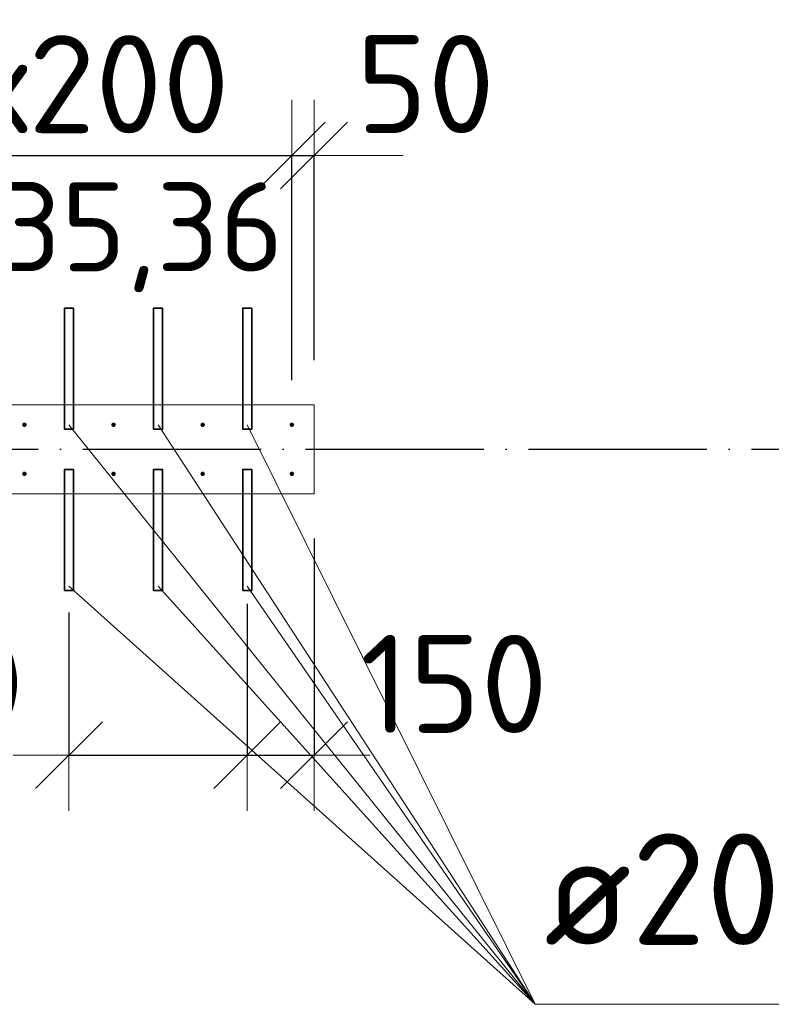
# Model space of a CAD drawing. Header units: millimetres. Extents: x -3725 to 93325, y -74170 to 82591.
# Tile 46 of 140: x 61789 to 63476, y 26015 to 28224. Entities that reach past the tile are written whole.
import ezdxf

# ---------------------------------------------------------------- set-up
doc = ezdxf.new("R2010")
doc.units = ezdxf.units.MM
doc.header["$PDMODE"] = 65
for name, pattern in [('______11', [500, 400, -50, 0, -50]), ('______3', [500, 400, -100]), ('______5', [1100, 800, -100, 100, -100])]:
    doc.linetypes.add(name, pattern=pattern)
for name, color, linetype, lineweight in [('Standard', 7, 'Continuous', 25), ('Арм.стержн. Выпуски', 180, 'Continuous', 35), ('Балка_ общее', 7, '______3', 13), ('Размерная линия_ общее', 7, 'Continuous', 13), ('Стена_ общее', 7, 'Continuous', 35)]:
    doc.layers.add(name, color=color, linetype=linetype, lineweight=lineweight)
doc.layers.add('Осевая линия_ общее', color=7, linetype='______5', lineweight=13, true_color=0xa0a0a0)
doc.styles.add('ISOCPEUR', font='ISOCPEUR')
doc.dimstyles.new('DIMSTYLE_3', dxfattribs={"dimtxt": 220, "dimasz": 250, "dimexe": 0, "dimexo": 0, "dimgap": 110, "dimtad": 2, "dimdec": 0, "dimrnd": 5, "dimzin": 12, "dimdsep": 46, "dimtxsty": 'ISOCPEUR', "dimblk1": 'ALL_ML_STRICH', "dimblk2": 'ALL_ML_STRICH', "dimsah": 1, "dimcen": 0, "dimclrd": 7, "dimclre": 256, "dimclrt": 7, "dimadec": 0, "dimazin": 0, "dimtfac": 1, "dimtdec": 0, "dimtix": 1, "dimtmove": 2, "dimatfit": 3, "dimfxl": 0, "dimtzin": 0, "dimlwd": 0, "dimlwe": -3, "dimarcsym": 0})
doc.dimstyles.new('DIMSTYLE_5', dxfattribs={"dimtxt": 220, "dimasz": 250, "dimexe": 0, "dimexo": 0, "dimgap": 110, "dimtad": 2, "dimdec": 0, "dimrnd": 5, "dimzin": 12, "dimdsep": 46, "dimtxsty": 'ISOCPEUR', "dimblk1": 'ALL_ML_STRICH', "dimblk2": 'ALL_ML_STRICH', "dimsah": 1, "dimcen": 0, "dimclrd": 7, "dimclre": 256, "dimclrt": 7, "dimadec": 0, "dimazin": 0, "dimtfac": 1, "dimtdec": 0, "dimtix": 1, "dimtmove": 2, "dimatfit": 3, "dimfxl": 0, "dimtvp": 1.2, "dimtzin": 0, "dimlwd": 0, "dimlwe": -3, "dimarcsym": 0})

# ---------------------------------------------------------------- blocks, each defined once
blk = doc.blocks.new('СЛОЖНЫЙ_ОБЪЕКТ_6')
at = {"layer": 'Осевая линия_ общее', "color": 253, "linetype": '______11', "lineweight": -3, "true_color": 0xa0a0a0, "transparency": 33554687}
blk.add_line((56930, 27260), (76830, 27260), dxfattribs=at)
blk = doc.blocks.new('ALL_ML_STRICH')
at = {"color": 0, "linetype": 'ByBlock', "lineweight": -2}
for p, q in [((0, -0.5), (0, 0.5)), ((-0.3, -0.3), (0.3, 0.3)), ((-1, 0), (0.5, 0))]:
    blk.add_line(p, q, dxfattribs=at)
blk = doc.blocks.new('*D353')
at = {"layer": 'DEFPOINTS', "color": 7, "linetype": 'Continuous', "lineweight": 13, "transparency": 33554687}
for p in [(61400, 27919.3), (61400, 27315), (62400, 27315)]:
    blk.add_point(p, dxfattribs=at)
at = {"layer": 'Размерная линия_ общее', "color": 253, "linetype": 'Continuous', "lineweight": -2, "true_color": 0xa0a0a0, "transparency": 33554687}
for p, q in [((61400, 27415), (61400, 27919.3)), ((62400, 27415), (62400, 27919.3))]:
    blk.add_line(p, q, dxfattribs=at)
at = {"layer": 'Размерная линия_ общее', "color": 7, "linetype": 'Continuous', "lineweight": -2, "transparency": 33554687}
blk.add_line((61400, 27919.3), (62400, 27919.3), dxfattribs=at)
at = {"layer": 'Размерная линия_ общее', "color": 7, "linetype": 'Continuous', "lineweight": 13, "transparency": 33554687, "xscale": 250, "yscale": 250, "zscale": 250, "rotation": 180}
blk.add_blockref('ALL_ML_STRICH', (61400, 27919.3), dxfattribs=at)
at = {"layer": 'Размерная линия_ общее', "color": 7, "linetype": 'Continuous', "lineweight": 13, "transparency": 33554687, "xscale": 250, "yscale": 250, "zscale": 250}
blk.add_blockref('ALL_ML_STRICH', (62400, 27919.3), dxfattribs=at)
at = {"layer": 'Размерная линия_ общее', "color": 7, "linetype": 'Continuous', "lineweight": 13, "transparency": 33554687, "insert": (61526, 28189.3), "char_height": 220, "width": 11, "attachment_point": 1, "line_spacing_factor": 0.60241, "style": 'ISOCPEUR'}
blk.add_mtext('5х200', dxfattribs=at)
blk = doc.blocks.new('*D354')
at = {"layer": 'DEFPOINTS', "color": 7, "linetype": 'Continuous', "lineweight": 13, "transparency": 33554687}
for p in [(62400, 27919.3), (62450, 27360), (62400, 27315)]:
    blk.add_point(p, dxfattribs=at)
at = {"layer": 'Размерная линия_ общее', "color": 253, "linetype": 'Continuous', "lineweight": -2, "true_color": 0xa0a0a0, "transparency": 33554687}
for p, q in [((62400, 27415), (62400, 27919.3)), ((62450, 27460), (62450, 27919.3))]:
    blk.add_line(p, q, dxfattribs=at)
at = {"layer": 'Размерная линия_ общее', "color": 7, "linetype": 'Continuous', "lineweight": -2, "transparency": 33554687}
blk.add_line((62400, 27919.3), (62450, 27919.3), dxfattribs=at)
at = {"layer": 'Размерная линия_ общее', "color": 7, "linetype": 'Continuous', "lineweight": 13, "transparency": 33554687, "xscale": 250, "yscale": 250, "zscale": 250}
blk.add_blockref('ALL_ML_STRICH', (62450, 27919.3), dxfattribs=at)
at = {"layer": 'Размерная линия_ общее', "color": 7, "linetype": 'Continuous', "lineweight": 13, "transparency": 33554687, "xscale": 250, "yscale": 250, "zscale": 250, "rotation": 180}
blk.add_blockref('ALL_ML_STRICH', (62400, 27919.3), dxfattribs=at)
at = {"layer": 'Размерная линия_ общее', "color": 7, "linetype": 'Continuous', "lineweight": 13, "transparency": 33554687, "insert": (62700.4, 28079.6), "char_height": 220, "width": 440, "attachment_point": 5, "style": 'ISOCPEUR'}
blk.add_mtext('\\A1;{50}', dxfattribs=at)
blk = doc.blocks.new('*D413')
at = {"layer": 'DEFPOINTS', "color": 7, "linetype": 'Continuous', "lineweight": 13, "transparency": 33554687}
for p in [(62300, 27012.9), (61900, 26993.6), (61900, 26573.7)]:
    blk.add_point(p, dxfattribs=at)
at = {"layer": 'Размерная линия_ общее', "color": 253, "linetype": 'Continuous', "lineweight": -2, "true_color": 0xa0a0a0, "transparency": 33554687}
for p, q in [((62300, 26912.9), (62300, 26573.7)), ((61900, 26893.6), (61900, 26573.7))]:
    blk.add_line(p, q, dxfattribs=at)
at = {"layer": 'Размерная линия_ общее', "color": 7, "linetype": 'Continuous', "lineweight": -2, "transparency": 33554687}
blk.add_line((61900, 26573.7), (62300, 26573.7), dxfattribs=at)
at = {"layer": 'Размерная линия_ общее', "color": 7, "linetype": 'Continuous', "lineweight": 13, "transparency": 33554687, "xscale": 250, "yscale": 250, "zscale": 250, "rotation": 180}
blk.add_blockref('ALL_ML_STRICH', (61900, 26573.7), dxfattribs=at)
at = {"layer": 'Размерная линия_ общее', "color": 7, "linetype": 'Continuous', "lineweight": 13, "transparency": 33554687, "xscale": 250, "yscale": 250, "zscale": 250}
blk.add_blockref('ALL_ML_STRICH', (62300, 26573.7), dxfattribs=at)
at = {"layer": 'Размерная линия_ общее', "color": 7, "linetype": 'Continuous', "lineweight": 13, "transparency": 33554687, "insert": (61074.6, 26845), "char_height": 220, "width": 11, "attachment_point": 1, "line_spacing_factor": 0.60241, "style": 'ISOCPEUR'}
blk.add_mtext('2х200', dxfattribs=at)
blk = doc.blocks.new('*D414')
at = {"layer": 'DEFPOINTS', "color": 7, "linetype": 'Continuous', "lineweight": 13, "transparency": 33554687}
for p in [(62450, 27160), (62300, 27012.9), (62300, 26573.7)]:
    blk.add_point(p, dxfattribs=at)
at = {"layer": 'Размерная линия_ общее', "color": 253, "linetype": 'Continuous', "lineweight": -2, "true_color": 0xa0a0a0, "transparency": 33554687}
for p, q in [((62450, 27060), (62450, 26573.7)), ((62300, 26912.9), (62300, 26573.7))]:
    blk.add_line(p, q, dxfattribs=at)
at = {"layer": 'Размерная линия_ общее', "color": 7, "linetype": 'Continuous', "lineweight": -2, "transparency": 33554687}
blk.add_line((62300, 26573.7), (62450, 26573.7), dxfattribs=at)
at = {"layer": 'Размерная линия_ общее', "color": 7, "linetype": 'Continuous', "lineweight": 13, "transparency": 33554687, "xscale": 250, "yscale": 250, "zscale": 250, "rotation": 180}
blk.add_blockref('ALL_ML_STRICH', (62300, 26573.7), dxfattribs=at)
at = {"layer": 'Размерная линия_ общее', "color": 7, "linetype": 'Continuous', "lineweight": 13, "transparency": 33554687, "xscale": 250, "yscale": 250, "zscale": 250}
blk.add_blockref('ALL_ML_STRICH', (62450, 26573.7), dxfattribs=at)
at = {"layer": 'Размерная линия_ общее', "color": 7, "linetype": 'Continuous', "lineweight": 13, "transparency": 33554687, "insert": (62764.1, 26733.6), "char_height": 220, "width": 660, "attachment_point": 5, "style": 'ISOCPEUR'}
blk.add_mtext('\\A1;{150}', dxfattribs=at)

msp = doc.modelspace()

# ---------------------------------------------------------------- hatches: boundary and pattern name
at = {"layer": 'Арм.стержн. Выпуски', "linetype": 'Continuous', "lineweight": 35, "transparency": 33554687}
for points in [[(61805, 27315), (61804.6, 27316.9), (61803.5, 27318.5), (61801.9, 27319.6), (61800, 27320), (61798.1, 27319.6), (61796.5, 27318.5), (61795.4, 27316.9), (61795, 27315), (61795.4, 27313.1), (61796.5, 27311.5), (61798.1, 27310.4), (61800, 27310), (61801.9, 27310.4), (61803.5, 27311.5), (61804.6, 27313.1)], [(62005, 27315), (62004.6, 27316.9), (62003.5, 27318.5), (62001.9, 27319.6), (62000, 27320), (61998.1, 27319.6), (61996.5, 27318.5), (61995.4, 27316.9), (61995, 27315), (61995.4, 27313.1), (61996.5, 27311.5), (61998.1, 27310.4), (62000, 27310), (62001.9, 27310.4), (62003.5, 27311.5), (62004.6, 27313.1)], [(62205, 27315), (62204.6, 27316.9), (62203.5, 27318.5), (62201.9, 27319.6), (62200, 27320), (62198.1, 27319.6), (62196.5, 27318.5), (62195.4, 27316.9), (62195, 27315), (62195.4, 27313.1), (62196.5, 27311.5), (62198.1, 27310.4), (62200, 27310), (62201.9, 27310.4), (62203.5, 27311.5), (62204.6, 27313.1)], [(62405, 27315), (62404.6, 27316.9), (62403.5, 27318.5), (62401.9, 27319.6), (62400, 27320), (62398.1, 27319.6), (62396.5, 27318.5), (62395.4, 27316.9), (62395, 27315), (62395.4, 27313.1), (62396.5, 27311.5), (62398.1, 27310.4), (62400, 27310), (62401.9, 27310.4), (62403.5, 27311.5), (62404.6, 27313.1)], [(61805, 27205), (61804.6, 27206.9), (61803.5, 27208.5), (61801.9, 27209.6), (61800, 27210), (61798.1, 27209.6), (61796.5, 27208.5), (61795.4, 27206.9), (61795, 27205), (61795.4, 27203.1), (61796.5, 27201.5), (61798.1, 27200.4), (61800, 27200), (61801.9, 27200.4), (61803.5, 27201.5), (61804.6, 27203.1)], [(62005, 27205), (62004.6, 27206.9), (62003.5, 27208.5), (62001.9, 27209.6), (62000, 27210), (61998.1, 27209.6), (61996.5, 27208.5), (61995.4, 27206.9), (61995, 27205), (61995.4, 27203.1), (61996.5, 27201.5), (61998.1, 27200.4), (62000, 27200), (62001.9, 27200.4), (62003.5, 27201.5), (62004.6, 27203.1)], [(62205, 27205), (62204.6, 27206.9), (62203.5, 27208.5), (62201.9, 27209.6), (62200, 27210), (62198.1, 27209.6), (62196.5, 27208.5), (62195.4, 27206.9), (62195, 27205), (62195.4, 27203.1), (62196.5, 27201.5), (62198.1, 27200.4), (62200, 27200), (62201.9, 27200.4), (62203.5, 27201.5), (62204.6, 27203.1)], [(62405, 27205), (62404.6, 27206.9), (62403.5, 27208.5), (62401.9, 27209.6), (62400, 27210), (62398.1, 27209.6), (62396.5, 27208.5), (62395.4, 27206.9), (62395, 27205), (62395.4, 27203.1), (62396.5, 27201.5), (62398.1, 27200.4), (62400, 27200), (62401.9, 27200.4), (62403.5, 27201.5), (62404.6, 27203.1)]]:
    msp.add_hatch(color=4, dxfattribs=at).paths.add_polyline_path(points)

# ---------------------------------------------------------------- linework, layer by layer
at = {"layer": 'Арм.стержн. Выпуски', "color": 7, "linetype": 'Continuous', "lineweight": 13, "transparency": 33554687}
for q in [(61900, 27315), (62100, 27315), (62300, 27315), (61900, 26953), (62100, 26953), (62300, 26953), (65361.4, 26014.6)]:
    msp.add_line((62946.4, 26014.6), q, dxfattribs=at)
at = {"layer": 'Арм.стержн. Выпуски', "color": 33, "linetype": 'Continuous', "lineweight": 35, "true_color": 0xf0a546, "transparency": 33554687}
for points in [[(61910, 27577), (61910, 27305), (61890, 27305), (61890, 27577), (61910, 27577)], [(62110, 27577), (62110, 27305), (62090, 27305), (62090, 27577), (62110, 27577)], [(62310, 27577), (62310, 27305), (62290, 27305), (62290, 27577), (62310, 27577)], [(61890, 26943), (61890, 27215), (61910, 27215), (61910, 26943), (61890, 26943)], [(62090, 26943), (62090, 27215), (62110, 27215), (62110, 26943), (62090, 26943)], [(62290, 26943), (62290, 27215), (62310, 27215), (62310, 26943), (62290, 26943)]]:
    msp.add_lwpolyline(points, dxfattribs=at)
at = {"layer": 'Стена_ общее', "color": 7, "linetype": 'Continuous', "lineweight": 18, "transparency": 33554687}
for p, q in [((61200, 27360), (62450, 27360)), ((61200, 27360), (62450, 27360)), ((62450, 27360), (62450, 27160)), ((62450, 27360), (62450, 27160)), ((62450, 27160), (61200, 27160)), ((62450, 27160), (61200, 27160))]:
    msp.add_line(p, q, dxfattribs=at)

# ---------------------------------------------------------------- block references
at = {"layer": 'Балка_ общее', "color": 7, "linetype": 'Continuous', "lineweight": 13, "transparency": 33554687}
msp.add_blockref('СЛОЖНЫЙ_ОБЪЕКТ_6', (0, 0), dxfattribs=at)

# ---------------------------------------------------------------- texts
at = {"layer": 'Standard', "color": 7, "linetype": 'Continuous', "lineweight": 13, "transparency": 33554687, "insert": (61831.7, 27735.8), "char_height": 200, "width": 1196.491, "attachment_point": 5, "style": 'ISOCPEUR'}
msp.add_mtext('\\A1;{\\fISOCPEUR|i0|b0;\\H200.000000;\\W1.000000;\\C7;поз.35,36}\\P', dxfattribs=at)
at = {"layer": 'Арм.стержн. Выпуски', "color": 7, "linetype": 'Continuous', "lineweight": 25, "transparency": 33554687, "insert": (62966.4, 26148), "char_height": 250, "width": 2496.203, "attachment_point": 7, "style": 'ISOCPEUR'}
msp.add_mtext('\\W0.98;ø20 L=2785mm ', dxfattribs=at)

# ---------------------------------------------------------------- dimensions: what is measured, and where the dimension line sits
at = {"layer": 'Размерная линия_ общее', "color": 7, "linetype": 'Continuous', "lineweight": 13, "transparency": 33554687}
for base, p1, p2, picture, middle in [((62450, 27919.3), (62400, 27415), (62450, 27460), '*D354', (62700.4, 28079.6)), ((62450, 26573.7), (62300, 26912.9), (62450, 27060), '*D414', (62764.1, 26733.6))]:
    dim = msp.add_linear_dim(base=base, p1=p1, p2=p2, dimstyle='DIMSTYLE_5', override={"dimpost": '<>', "dimclrd": 7, "dimclre": 253, "dimclrt": 7, "dimlwd": 0, "dimlwe": 65533}, dxfattribs=at)
    dim.commit()
    dim.dimension.update_dxf_attribs({"geometry": picture, "text_midpoint": middle, "dimtype": 160})
for base, p1, p2, text, dimstyle, picture, middle in [((62400, 27919.3), (61400, 27415), (62400, 27415), '5х200', 'DIMSTYLE_3', '*D353', (61900, 28029.3)), ((62300, 26573.7), (61900, 26893.6), (62300, 26912.9), '2х200', 'DIMSTYLE_5', '*D413', (62100, 26947.7))]:
    dim = msp.add_linear_dim(base=base, p1=p1, p2=p2, text=text, dimstyle=dimstyle, override={"dimpost": '<>', "dimclrd": 7, "dimclre": 253, "dimclrt": 7, "dimlwd": 0, "dimlwe": 65533}, dxfattribs=at)
    dim.commit()
    dim.dimension.update_dxf_attribs({"geometry": picture, "text_midpoint": middle, "dimtype": 160})

doc.saveas('drawing.dxf')
